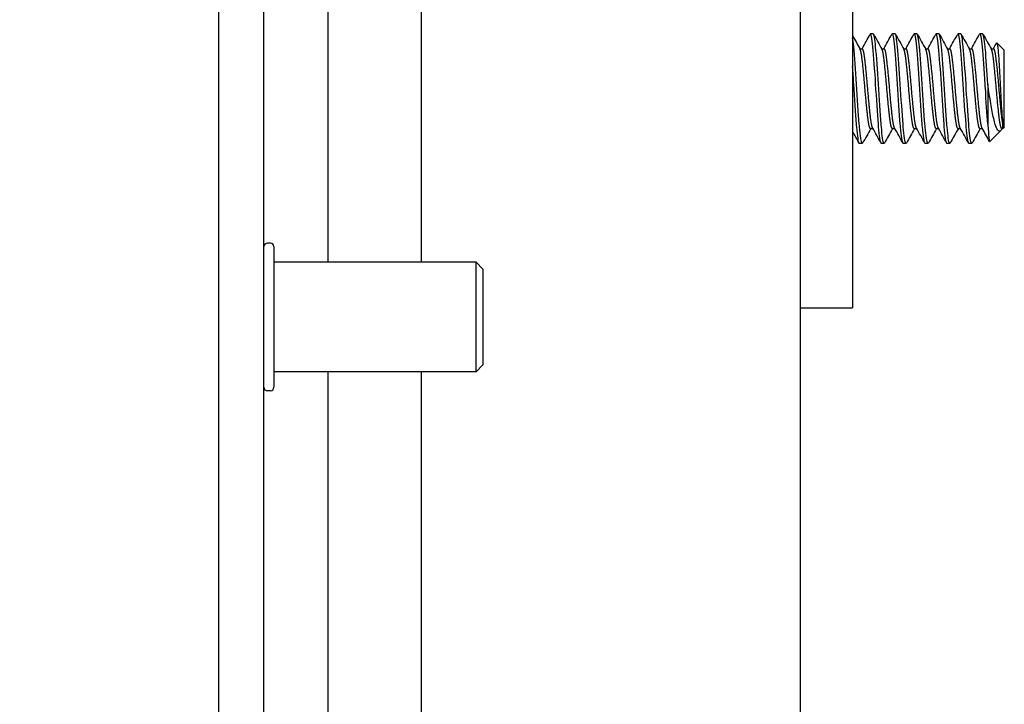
# Model space of a CAD drawing. Extents: x 807 to 1172, y 30 to 260.
# Tile 177 of 214: x 1037.38 to 1039.63, y 138.27 to 139.83. Entities that reach past the tile are written whole.
import ezdxf

# ---------------------------------------------------------------- set-up
doc = ezdxf.new("R2010")
doc.units = 0
doc.header["$LTSCALE"] = 4
doc.header["$MEASUREMENT"] = 0
doc.layers.get('0').update_dxf_attribs({"linetype": 'CONTINUOUS'})
doc.layers.get('DEFPOINTS').update_dxf_attribs({"linetype": 'CONTINUOUS'})
doc.styles.add('ROMANS', font='romans.shx')
doc.dimstyles.new('Default (ANSI)', dxfattribs={"dimscale": 20, "dimtxt": 0.07, "dimasz": 0.07, "dimexe": 0.125, "dimexo": 0.0625, "dimgap": 0.031496, "dimtad": 0, "dimtih": 1, "dimtoh": 1, "dimrnd": 1e-08, "dimzin": 0, "dimdsep": 46, "dimtxsty": 'ROMANS', "dimblk": 'Filled-1', "dimcen": 0.09, "dimdle": 0.393701, "dimclrd": 256, "dimclre": 256, "dimclrt": 256, "dimadec": 0, "dimazin": 0, "dimtfac": 0.928571, "dimtofl": 0, "dimtmove": 0, "dimatfit": 3, "dimfxl": 1, "dimtolj": 1, "dimtzin": 0, "dimlwd": -1, "dimlwe": -1, "dimarcsym": 0})

# ---------------------------------------------------------------- blocks, each defined once
blk = doc.blocks.new('Filled-1')
at = {"color": 0}
for p, q in [((0, 0), (-1, 0.1786)), ((-1, 0.1786), (-1, -0.1786)), ((-1, 0), (0, 0)), ((-1, -0.1786), (0, 0))]:
    blk.add_line(p, q, dxfattribs=at)
at = {"color": 0, "flags": 128}
blk.add_lwpolyline([(-1, -0.1786), (0, 0), (-1, 0.1786), (-1, -0.1786)], dxfattribs=at)
at = {"color": 0}
blk.add_solid([(-1, -0.1786), (0, 0), (-1, 0.1786), (-1, -0.1786)], dxfattribs=at)
blk = doc.blocks.new('*D93')
at = {"transparency": 16777216}
for p, q in [((1037.0725, 198.4239), (1027.9899, 198.4239)), ((1030.4899, 197.0239), (1030.4899, 177.7359)), ((1030.4899, 138.4489), (1030.4899, 169.7368)), ((1037.0725, 137.0489), (1027.9899, 137.0489))]:
    blk.add_line(p, q, dxfattribs=at)
at = {"layer": 'DEFPOINTS', "color": 0, "transparency": 16777216}
for p in [(1038.3225, 198.4239), (1030.4899, 137.0489), (1038.3225, 137.0489)]:
    blk.add_point(p, dxfattribs=at)
at = {"transparency": 16777216, "xscale": 1.400000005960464, "yscale": 1.400000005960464, "zscale": 1.400000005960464}
for p, rotation in [((1030.4899, 198.4239), 90), ((1030.4899, 137.0489), 270)]:
    blk.add_blockref('Filled-1', p, dxfattribs=dict(at, rotation=rotation))
at = {"transparency": 16777216, "insert": (1030.4899, 173.7364), "char_height": 1.4, "attachment_point": 5, "style": 'ROMANS'}
blk.add_mtext('\\A1;\\fTahoma|b0|i0;\\H1.5400;(61.38)\\P\\fTahoma|b0|i0;\\H1.5400;OPENING\\P\\fTahoma|b0|i0;\\H1.5400;HEIGHT', dxfattribs=at)

msp = doc.modelspace()

# ---------------------------------------------------------------- hatches: boundary and pattern name
h = msp.add_hatch()
h.set_pattern_fill('ANSI31', color=256, scale=22, angle=75.0002, style=0)
h.set_pattern_definition([(120.0002, (799.6907, 30.9985), (-2.381566, -1.375007), [])])
edge = h.paths.add_edge_path()
edge.add_line((1038.0343, 199.3199), (1038.0872, 199.3199))
edge.add_line((1038.0872, 199.3199), (1038.7115, 199.3199))
edge.add_line((1038.7115, 199.3199), (1038.7115, 199.4239))
edge.add_line((1038.7115, 199.4239), (1038.0343, 199.4239))
edge.add_ellipse((1038.0343, 199.2261), major_axis=(0, 0.1978), ratio=1, start_angle=0, end_angle=90)
edge.add_line((1037.8365, 199.2261), (1037.8365, 136.2466))
edge.add_ellipse((1038.0343, 136.2466), major_axis=(-0.1978, 0), ratio=1, start_angle=0, end_angle=90)
edge.add_line((1038.0343, 136.0489), (1038.7115, 136.0489))
edge.add_line((1038.7115, 136.0489), (1038.7115, 136.1529))
edge.add_line((1038.7115, 136.1529), (1038.0872, 136.1529))
edge.add_line((1038.0872, 136.1529), (1038.0343, 136.1529))
edge.add_ellipse((1038.0343, 136.2466), major_axis=(0, -0.0938), ratio=1, start_angle=349.5364, end_angle=360, ccw=False)
edge.add_ellipse((1038.0343, 136.2466), major_axis=(-0.017, -0.0922), ratio=1, start_angle=280.4636, end_angle=360, ccw=False)
edge.add_line((1037.9405, 136.2466), (1037.9405, 136.2623))
edge.add_line((1037.9405, 136.2623), (1037.9405, 136.9185))
edge.add_line((1037.9405, 136.9185), (1037.9405, 198.5543))
edge.add_line((1037.9405, 198.5543), (1037.9405, 199.2105))
edge.add_line((1037.9405, 199.2105), (1037.9405, 199.2261))
edge.add_ellipse((1038.0343, 199.2261), major_axis=(-0.0937, 0), ratio=1, start_angle=280.4636, end_angle=360, ccw=False)
edge.add_ellipse((1038.0343, 199.2261), major_axis=(-0.017, 0.0922), ratio=1, start_angle=349.5364, end_angle=360, ccw=False)
h = msp.add_hatch()
h.set_pattern_fill('ANSI31', color=256, scale=22, angle=-15, style=0)
h.set_pattern_definition([(30, (799.6907, 30.9985), (-1.375, 2.38157), [])])
edge = h.paths.add_edge_path()
edge.add_ellipse((1037.9076, 198.8824), major_axis=(0.1796, -0.4375), ratio=1, start_angle=0, end_angle=11.9221)
edge.add_ellipse((1037.9076, 198.8824), major_axis=(0.2661, -0.391), ratio=1, start_angle=0, end_angle=12.6269)
edge.add_ellipse((1037.9076, 198.8824), major_axis=(0.3451, -0.3233), ratio=1, start_angle=0, end_angle=110.8147)
edge.add_ellipse((1038.0546, 199.2105), major_axis=(0.0326, 0.1094), ratio=1, start_angle=0, end_angle=35.7005)
edge.add_ellipse((1038.0546, 199.2105), major_axis=(-0.0374, 0.1078), ratio=1, start_angle=0, end_angle=70.8728)
edge.add_line((1037.9405, 199.2105), (1037.9405, 198.5543))
edge.add_ellipse((1038.0546, 198.5543), major_axis=(-0.1141, 0), ratio=1, start_angle=0, end_angle=106.5734)
edge = h.paths.add_edge_path()
edge.add_ellipse((1037.9076, 136.5904), major_axis=(0.1796, -0.4375), ratio=1, start_angle=0, end_angle=110.8147)
edge.add_ellipse((1037.9076, 136.5904), major_axis=(0.3451, 0.3233), ratio=1, start_angle=0, end_angle=12.6269)
edge.add_ellipse((1037.9076, 136.5904), major_axis=(0.2661, 0.391), ratio=1, start_angle=0, end_angle=11.9221)
edge.add_ellipse((1038.0546, 136.9185), major_axis=(0.0326, 0.1094), ratio=1, start_angle=0, end_angle=106.5734)
edge.add_line((1037.9405, 136.9185), (1037.9405, 136.2623))
edge.add_ellipse((1038.0546, 136.2623), major_axis=(-0.1141, 0), ratio=1, start_angle=0, end_angle=70.8728)
edge.add_ellipse((1038.0546, 136.2623), major_axis=(-0.0374, -0.1078), ratio=1, start_angle=0, end_angle=35.7005)

# ---------------------------------------------------------------- linework, layer by layer
for p, q in [((1037.8365, 199.2261), (1037.8365, 136.2466)), ((1037.9405, 136.2466), (1037.9405, 199.2261)), ((1039.1648, 198.4239), (1039.1648, 137.0489)), ((1038.0872, 139.2779), (1038.0872, 198.3824)), ((1038.2992, 198.3824), (1038.2992, 139.2779)), ((1039.2848, 141.1114), (1039.2848, 139.2364)), ((1039.3318, 139.7989), (1039.3255, 139.7989)), ((1039.3818, 139.7989), (1039.3755, 139.7989)), ((1039.4318, 139.7989), (1039.4255, 139.7989)), ((1039.4818, 139.7989), (1039.4755, 139.7989)), ((1039.5318, 139.7989), (1039.5255, 139.7989)), ((1039.5818, 139.7989), (1039.5755, 139.7989)), ((1039.6312, 139.7614), (1039.6142, 139.7784)), ((1039.3012, 139.7651), (1039.3068, 139.7651)), ((1039.3512, 139.7651), (1039.3568, 139.7651)), ((1039.4012, 139.7651), (1039.4068, 139.7651)), ((1039.4512, 139.7651), (1039.4568, 139.7651)), ((1039.5012, 139.7651), (1039.5068, 139.7651)), ((1039.5512, 139.7651), (1039.5568, 139.7651)), ((1039.6012, 139.7651), (1039.6068, 139.7651)), ((1039.6312, 139.5864), (1039.6312, 139.7614)), ((1039.5937, 139.6839), (1039.5937, 139.5929)), ((1039.6275, 139.5827), (1039.6275, 139.5957)), ((1039.3255, 139.5827), (1039.3312, 139.5827)), ((1039.3755, 139.5827), (1039.3812, 139.5827)), ((1039.4255, 139.5827), (1039.4312, 139.5827)), ((1039.4755, 139.5827), (1039.4812, 139.5827)), ((1039.5255, 139.5827), (1039.5312, 139.5827)), ((1039.5755, 139.5827), (1039.5812, 139.5827)), ((1039.6231, 139.5783), (1039.5981, 139.5533)), ((1039.6255, 139.5827), (1039.6275, 139.5827)), ((1039.6262, 139.5827), (1039.6259, 139.5822)), ((1039.6312, 139.5864), (1039.6275, 139.5827)), ((1039.3068, 139.5489), (1039.3005, 139.5489)), ((1039.3568, 139.5489), (1039.3505, 139.5489)), ((1039.4068, 139.5489), (1039.4005, 139.5489)), ((1039.4568, 139.5489), (1039.4505, 139.5489)), ((1039.5068, 139.5489), (1039.5005, 139.5489)), ((1039.5568, 139.5489), (1039.5505, 139.5489)), ((1037.955, 139.3214), (1037.9485, 139.3214)), ((1037.963, 139.3134), (1037.963, 138.9924)), ((1038.4248, 139.2779), (1037.963, 139.2779)), ((1038.4248, 139.0279), (1038.4248, 139.2779)), ((1038.4405, 139.2622), (1038.4248, 139.2779)), ((1038.4405, 139.2622), (1038.4405, 139.0436)), ((1039.2848, 139.2364), (1039.2848, 139.1739)), ((1039.1648, 139.1739), (1039.2848, 139.1739)), ((1038.4248, 139.0279), (1037.963, 139.0279)), ((1038.0872, 137.0904), (1038.0872, 139.0279)), ((1038.2992, 139.0279), (1038.2992, 137.0904)), ((1038.4405, 139.0436), (1038.4248, 139.0279)), ((1037.955, 138.9844), (1037.9485, 138.9844))]:
    msp.add_line(p, q)
for centre, start, end in [((1037.9485, 139.3134), 90, 180), ((1037.955, 139.3134), 0, 90), ((1037.9485, 138.9924), 180, 270), ((1037.955, 138.9924), 270, 0)]:
    msp.add_arc(centre, 0.008, start, end)
for points in [[(1039.2848, 139.7944), (1039.2904, 139.7842), (1039.2961, 139.7741), (1039.3018, 139.7639)], [(1039.3062, 139.7651), (1039.3124, 139.7761), (1039.3186, 139.7871), (1039.3247, 139.7981)], [(1039.3249, 139.7985), (1039.3249, 139.7984), (1039.3248, 139.7983), (1039.3247, 139.7981)], [(1039.3327, 139.7981), (1039.3391, 139.7867), (1039.3454, 139.7753), (1039.3518, 139.7639)], [(1039.3562, 139.7651), (1039.3624, 139.7761), (1039.3686, 139.7871), (1039.3747, 139.7981)], [(1039.3749, 139.7985), (1039.3749, 139.7984), (1039.3748, 139.7983), (1039.3747, 139.7981)], [(1039.3827, 139.7981), (1039.3891, 139.7867), (1039.3954, 139.7753), (1039.4018, 139.7639)], [(1039.4062, 139.7651), (1039.4124, 139.7761), (1039.4186, 139.7871), (1039.4247, 139.7981)], [(1039.4249, 139.7985), (1039.4249, 139.7984), (1039.4248, 139.7983), (1039.4247, 139.7981)], [(1039.4327, 139.7981), (1039.4391, 139.7867), (1039.4454, 139.7753), (1039.4518, 139.7639)], [(1039.4562, 139.7651), (1039.4624, 139.7761), (1039.4686, 139.7871), (1039.4747, 139.7981)], [(1039.4749, 139.7985), (1039.4749, 139.7984), (1039.4748, 139.7983), (1039.4747, 139.7981)], [(1039.4827, 139.7981), (1039.4891, 139.7867), (1039.4954, 139.7753), (1039.5018, 139.7639)], [(1039.5062, 139.7651), (1039.5124, 139.7761), (1039.5186, 139.7871), (1039.5247, 139.7981)], [(1039.5249, 139.7985), (1039.5249, 139.7984), (1039.5248, 139.7983), (1039.5247, 139.7981)], [(1039.5327, 139.7981), (1039.5391, 139.7867), (1039.5454, 139.7753), (1039.5518, 139.7639)], [(1039.5562, 139.7651), (1039.5624, 139.7761), (1039.5686, 139.7871), (1039.5747, 139.7981)], [(1039.5749, 139.7985), (1039.5749, 139.7984), (1039.5748, 139.7983), (1039.5747, 139.7981)], [(1039.5827, 139.7981), (1039.5891, 139.7867), (1039.5954, 139.7753), (1039.6018, 139.7639)], [(1039.6062, 139.7651), (1039.6087, 139.7694), (1039.6111, 139.7738), (1039.6135, 139.7781)], [(1039.6135, 139.7781), (1039.6136, 139.7783), (1039.6137, 139.7784), (1039.6138, 139.7784)], [(1039.2997, 139.5496), (1039.2947, 139.5586), (1039.2897, 139.5675), (1039.2848, 139.5764)], [(1039.3262, 139.5827), (1039.32, 139.5717), (1039.3138, 139.5607), (1039.3077, 139.5497)], [(1039.3497, 139.5496), (1039.3434, 139.561), (1039.337, 139.5724), (1039.3306, 139.5838)], [(1039.3762, 139.5827), (1039.37, 139.5717), (1039.3638, 139.5607), (1039.3577, 139.5497)], [(1039.3997, 139.5496), (1039.3934, 139.561), (1039.387, 139.5724), (1039.3806, 139.5838)], [(1039.4262, 139.5827), (1039.42, 139.5717), (1039.4138, 139.5607), (1039.4077, 139.5497)], [(1039.4497, 139.5496), (1039.4434, 139.561), (1039.437, 139.5724), (1039.4306, 139.5838)], [(1039.4762, 139.5827), (1039.47, 139.5717), (1039.4638, 139.5607), (1039.4577, 139.5497)], [(1039.4997, 139.5496), (1039.4934, 139.561), (1039.487, 139.5724), (1039.4806, 139.5838)], [(1039.5262, 139.5827), (1039.52, 139.5717), (1039.5138, 139.5607), (1039.5077, 139.5497)], [(1039.5497, 139.5496), (1039.5434, 139.561), (1039.537, 139.5724), (1039.5306, 139.5838)], [(1039.5762, 139.5827), (1039.57, 139.5717), (1039.5638, 139.5607), (1039.5577, 139.5497)], [(1039.5975, 139.5535), (1039.5919, 139.5636), (1039.5863, 139.5737), (1039.5806, 139.5838)], [(1039.6259, 139.5822), (1039.6244, 139.5796), (1039.623, 139.578), (1039.6217, 139.5772)], [(1039.3005, 139.5489), (1039.3003, 139.5489), (1039.3001, 139.549), (1039.2999, 139.5493)], [(1039.3077, 139.5499), (1039.3072, 139.5489), (1039.3067, 139.5486), (1039.3062, 139.5493)], [(1039.3505, 139.5489), (1039.3503, 139.5489), (1039.3501, 139.549), (1039.3499, 139.5493)], [(1039.3577, 139.5499), (1039.3572, 139.5489), (1039.3567, 139.5486), (1039.3562, 139.5493)], [(1039.4005, 139.5489), (1039.4003, 139.5489), (1039.4001, 139.549), (1039.3999, 139.5493)], [(1039.4077, 139.5499), (1039.4072, 139.5489), (1039.4067, 139.5486), (1039.4062, 139.5493)], [(1039.4505, 139.5489), (1039.4503, 139.5489), (1039.4501, 139.549), (1039.4499, 139.5493)], [(1039.4577, 139.5499), (1039.4572, 139.5489), (1039.4567, 139.5486), (1039.4562, 139.5493)], [(1039.5005, 139.5489), (1039.5003, 139.5489), (1039.5001, 139.549), (1039.4999, 139.5493)], [(1039.5077, 139.5499), (1039.5072, 139.5489), (1039.5067, 139.5486), (1039.5062, 139.5493)], [(1039.5505, 139.5489), (1039.5503, 139.5489), (1039.5501, 139.549), (1039.5499, 139.5493)], [(1039.5577, 139.5499), (1039.5572, 139.5489), (1039.5567, 139.5486), (1039.5562, 139.5493)], [(1039.5977, 139.5533), (1039.5978, 139.5532), (1039.598, 139.5532), (1039.5981, 139.5533)]]:
    msp.add_open_spline(points, degree=3)
for points, knots in [([(1039.3062, 139.5493), (1039.3044, 139.5516), (1039.3023, 139.5655), (1039.3004, 139.5866), (1039.3003, 139.5886), (1039.3001, 139.5907), (1039.2999, 139.5929), (1039.298, 139.6171), (1039.2956, 139.6521), (1039.2937, 139.6839), (1039.2918, 139.7157), (1039.2894, 139.7484), (1039.2874, 139.7691), (1039.2866, 139.7779), (1039.2857, 139.7851), (1039.2848, 139.7902)], [0.48333333, 0.48333333, 0.48333333, 0.48333333, 0.49093566, 0.49093566, 0.49093566, 0.49166667, 0.49166667, 0.49166667, 0.5, 0.5, 0.5, 0.50833333, 0.50833333, 0.50833333, 0.51191269, 0.51191269, 0.51191269, 0.51191269]), ([(1039.3499, 139.5493), (1039.3482, 139.5516), (1039.346, 139.5655), (1039.3442, 139.5866), (1039.344, 139.5886), (1039.3438, 139.5907), (1039.3437, 139.5929), (1039.3418, 139.6171), (1039.3394, 139.6521), (1039.3374, 139.6839), (1039.3355, 139.7157), (1039.3331, 139.7484), (1039.3312, 139.7691), (1039.3293, 139.7897), (1039.3269, 139.801), (1039.3249, 139.7985)], [0.48333333, 0.48333333, 0.48333333, 0.48333333, 0.49093566, 0.49093566, 0.49093566, 0.49166667, 0.49166667, 0.49166667, 0.5, 0.5, 0.5, 0.50833333, 0.50833333, 0.50833333, 0.51666667, 0.51666667, 0.51666667, 0.51666667]), ([(1039.3562, 139.5493), (1039.3544, 139.5516), (1039.3523, 139.5655), (1039.3504, 139.5866), (1039.3503, 139.5886), (1039.3501, 139.5907), (1039.3499, 139.5929), (1039.348, 139.6171), (1039.3456, 139.6521), (1039.3437, 139.6839), (1039.3418, 139.7157), (1039.3394, 139.7484), (1039.3374, 139.7691), (1039.3357, 139.7876), (1039.3336, 139.7986), (1039.3318, 139.7988)], [0.41666667, 0.41666667, 0.41666667, 0.41666667, 0.42426899, 0.42426899, 0.42426899, 0.425, 0.425, 0.425, 0.43333333, 0.43333333, 0.43333333, 0.44166667, 0.44166667, 0.44166667, 0.44913402, 0.44913402, 0.44913402, 0.44913402]), ([(1039.3999, 139.5493), (1039.3982, 139.5516), (1039.396, 139.5655), (1039.3942, 139.5866), (1039.394, 139.5886), (1039.3938, 139.5907), (1039.3937, 139.5929), (1039.3918, 139.6171), (1039.3894, 139.6521), (1039.3874, 139.6839), (1039.3855, 139.7157), (1039.3831, 139.7484), (1039.3812, 139.7691), (1039.3793, 139.7897), (1039.3769, 139.801), (1039.3749, 139.7985)], [0.41666667, 0.41666667, 0.41666667, 0.41666667, 0.42426899, 0.42426899, 0.42426899, 0.425, 0.425, 0.425, 0.43333333, 0.43333333, 0.43333333, 0.44166667, 0.44166667, 0.44166667, 0.45, 0.45, 0.45, 0.45]), ([(1039.4062, 139.5493), (1039.4044, 139.5516), (1039.4023, 139.5655), (1039.4004, 139.5866), (1039.4003, 139.5886), (1039.4001, 139.5907), (1039.3999, 139.5929), (1039.398, 139.6171), (1039.3956, 139.6521), (1039.3937, 139.6839), (1039.3918, 139.7157), (1039.3894, 139.7484), (1039.3874, 139.7691), (1039.3857, 139.7876), (1039.3836, 139.7986), (1039.3818, 139.7988)], [0.35, 0.35, 0.35, 0.35, 0.35760233, 0.35760233, 0.35760233, 0.35833333, 0.35833333, 0.35833333, 0.36666667, 0.36666667, 0.36666667, 0.375, 0.375, 0.375, 0.38246736, 0.38246736, 0.38246736, 0.38246736]), ([(1039.4499, 139.5493), (1039.4482, 139.5516), (1039.446, 139.5655), (1039.4442, 139.5866), (1039.444, 139.5886), (1039.4438, 139.5907), (1039.4437, 139.5929), (1039.4418, 139.6171), (1039.4394, 139.6521), (1039.4374, 139.6839), (1039.4355, 139.7157), (1039.4331, 139.7484), (1039.4312, 139.7691), (1039.4293, 139.7897), (1039.4269, 139.801), (1039.4249, 139.7985)], [0.35, 0.35, 0.35, 0.35, 0.35760233, 0.35760233, 0.35760233, 0.35833333, 0.35833333, 0.35833333, 0.36666667, 0.36666667, 0.36666667, 0.375, 0.375, 0.375, 0.38333333, 0.38333333, 0.38333333, 0.38333333]), ([(1039.4562, 139.5493), (1039.4544, 139.5516), (1039.4523, 139.5655), (1039.4504, 139.5866), (1039.4503, 139.5886), (1039.4501, 139.5907), (1039.4499, 139.5929), (1039.448, 139.6171), (1039.4456, 139.6521), (1039.4437, 139.6839), (1039.4418, 139.7157), (1039.4394, 139.7484), (1039.4374, 139.7691), (1039.4357, 139.7876), (1039.4336, 139.7986), (1039.4318, 139.7988)], [0.28333333, 0.28333333, 0.28333333, 0.28333333, 0.29093566, 0.29093566, 0.29093566, 0.29166667, 0.29166667, 0.29166667, 0.3, 0.3, 0.3, 0.30833333, 0.30833333, 0.30833333, 0.31580069, 0.31580069, 0.31580069, 0.31580069]), ([(1039.4999, 139.5493), (1039.4982, 139.5516), (1039.496, 139.5655), (1039.4942, 139.5866), (1039.494, 139.5886), (1039.4938, 139.5907), (1039.4937, 139.5929), (1039.4918, 139.6171), (1039.4894, 139.6521), (1039.4874, 139.6839), (1039.4855, 139.7157), (1039.4831, 139.7484), (1039.4812, 139.7691), (1039.4793, 139.7897), (1039.4769, 139.801), (1039.4749, 139.7985)], [0.28333333, 0.28333333, 0.28333333, 0.28333333, 0.29093566, 0.29093566, 0.29093566, 0.29166667, 0.29166667, 0.29166667, 0.3, 0.3, 0.3, 0.30833333, 0.30833333, 0.30833333, 0.31666667, 0.31666667, 0.31666667, 0.31666667]), ([(1039.5062, 139.5493), (1039.5044, 139.5516), (1039.5023, 139.5655), (1039.5004, 139.5866), (1039.5003, 139.5886), (1039.5001, 139.5907), (1039.4999, 139.5929), (1039.498, 139.6171), (1039.4956, 139.6521), (1039.4937, 139.6839), (1039.4918, 139.7157), (1039.4894, 139.7484), (1039.4874, 139.7691), (1039.4857, 139.7876), (1039.4836, 139.7986), (1039.4818, 139.7988)], [0.21666667, 0.21666667, 0.21666667, 0.21666667, 0.22426899, 0.22426899, 0.22426899, 0.225, 0.225, 0.225, 0.23333333, 0.23333333, 0.23333333, 0.24166667, 0.24166667, 0.24166667, 0.24913402, 0.24913402, 0.24913402, 0.24913402]), ([(1039.5499, 139.5493), (1039.5482, 139.5516), (1039.546, 139.5655), (1039.5442, 139.5866), (1039.544, 139.5886), (1039.5438, 139.5907), (1039.5437, 139.5929), (1039.5418, 139.6171), (1039.5394, 139.6521), (1039.5374, 139.6839), (1039.5355, 139.7157), (1039.5331, 139.7484), (1039.5312, 139.7691), (1039.5293, 139.7897), (1039.5269, 139.801), (1039.5249, 139.7985)], [0.21666667, 0.21666667, 0.21666667, 0.21666667, 0.22426899, 0.22426899, 0.22426899, 0.225, 0.225, 0.225, 0.23333333, 0.23333333, 0.23333333, 0.24166667, 0.24166667, 0.24166667, 0.25, 0.25, 0.25, 0.25]), ([(1039.5562, 139.5493), (1039.5544, 139.5516), (1039.5523, 139.5655), (1039.5504, 139.5866), (1039.5503, 139.5886), (1039.5501, 139.5907), (1039.5499, 139.5929), (1039.548, 139.6171), (1039.5456, 139.6521), (1039.5437, 139.6839), (1039.5418, 139.7157), (1039.5394, 139.7484), (1039.5374, 139.7691), (1039.5357, 139.7876), (1039.5336, 139.7986), (1039.5318, 139.7988)], [0.15, 0.15, 0.15, 0.15, 0.15760233, 0.15760233, 0.15760233, 0.15833333, 0.15833333, 0.15833333, 0.16666667, 0.16666667, 0.16666667, 0.175, 0.175, 0.175, 0.18246736, 0.18246736, 0.18246736, 0.18246736]), ([(1039.5937, 139.5929), (1039.5919, 139.615), (1039.5898, 139.646), (1039.5879, 139.6755), (1039.5878, 139.6783), (1039.5876, 139.6811), (1039.5874, 139.6839), (1039.5855, 139.7157), (1039.5831, 139.7484), (1039.5812, 139.7691), (1039.5793, 139.7897), (1039.5769, 139.801), (1039.5749, 139.7985)], [0.15833333, 0.15833333, 0.15833333, 0.15833333, 0.16593566, 0.16593566, 0.16593566, 0.16666667, 0.16666667, 0.16666667, 0.175, 0.175, 0.175, 0.18333333, 0.18333333, 0.18333333, 0.18333333]), ([(1039.5937, 139.6839), (1039.5919, 139.7129), (1039.5898, 139.7428), (1039.5879, 139.7634), (1039.5878, 139.7654), (1039.5876, 139.7673), (1039.5874, 139.7691), (1039.5857, 139.7876), (1039.5836, 139.7986), (1039.5818, 139.7988)], [0.1, 0.1, 0.1, 0.1, 0.10760233, 0.10760233, 0.10760233, 0.10833333, 0.10833333, 0.10833333, 0.11580069, 0.11580069, 0.11580069, 0.11580069]), ([(1039.6138, 139.7784), (1039.6143, 139.7788), (1039.6147, 139.7774), (1039.6156, 139.7737), (1039.616, 139.7706), (1039.6171, 139.7609), (1039.6177, 139.7529), (1039.619, 139.7322), (1039.6197, 139.7207), (1039.6211, 139.6968), (1039.6217, 139.6838), (1039.623, 139.6582), (1039.6237, 139.6467), (1039.625, 139.6256), (1039.6255, 139.6179), (1039.6264, 139.6058), (1039.627, 139.6001), (1039.6275, 139.5957)], [-0.5054103, -0.5054103, -0.5054103, -0.5054103, -0.4594539, -0.4594539, -0.4039382, -0.4039382, -0.3267095, -0.3267095, -0.2541612, -0.2541612, -0.1872275, -0.1872275, -0.1293211, -0.1293211, -0.0723048, -0.0723048, 0, 0, 0, 0]), ([(1039.2999, 139.5493), (1039.2982, 139.5516), (1039.296, 139.5655), (1039.2942, 139.5866), (1039.294, 139.5886), (1039.2938, 139.5907), (1039.2937, 139.5929), (1039.2918, 139.6171), (1039.2894, 139.6521), (1039.2874, 139.6839), (1039.2866, 139.6975), (1039.2857, 139.7114), (1039.2848, 139.7243)], [0.55, 0.55, 0.55, 0.55, 0.55760233, 0.55760233, 0.55760233, 0.55833333, 0.55833333, 0.55833333, 0.56666667, 0.56666667, 0.56666667, 0.57024602, 0.57024602, 0.57024602, 0.57024602]), ([(1039.6217, 139.5772), (1039.6205, 139.5766), (1039.6185, 139.5762), (1039.614, 139.5819), (1039.6121, 139.5862), (1039.6091, 139.596), (1039.608, 139.6005), (1039.6047, 139.6153), (1039.6025, 139.627), (1039.598, 139.6537), (1039.5957, 139.6686), (1039.5937, 139.6839)], [-0.4811218, -0.4811218, -0.4811218, -0.4811218, -0.3702176, -0.3702176, -0.2839907, -0.2839907, -0.2279337, -0.2279337, -0.1175301, -0.1175301, 0, 0, 0, 0]), ([(1039.5937, 139.5929), (1039.594, 139.5869), (1039.5943, 139.5815), (1039.5947, 139.5768), (1039.595, 139.5721), (1039.5953, 139.5679), (1039.5957, 139.5645), (1039.596, 139.5612), (1039.5964, 139.5585), (1039.5967, 139.5566), (1039.597, 139.5547), (1039.5974, 139.5536), (1039.5977, 139.5533)], [0, 0, 0, 0, 0.000611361, 0.000611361, 0.000611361, 0.001222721, 0.001222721, 0.001222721, 0.001834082, 0.001834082, 0.001834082, 0.002445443, 0.002445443, 0.002445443, 0.002445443])]:
    msp.add_open_spline(points, degree=3, knots=knots)
for points, weights, knots in [([(1039.3255, 139.5827), (1039.3252, 139.5827), (1039.3249, 139.583), (1039.3218, 139.586), (1039.3187, 139.6148), (1039.3156, 139.6435), (1039.3124, 139.6812), (1039.3093, 139.7188), (1039.3062, 139.7433), (1039.3041, 139.7599), (1039.3018, 139.7639)], [0.985823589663, 0.992089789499, 1, 0.923879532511, 1, 0.923879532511, 1, 0.923879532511, 1, 0.947153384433, 0.967684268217], [0.48246736, 0.48246736, 0.48246736, 0.48333333, 0.48333333, 0.49166667, 0.49166667, 0.5, 0.5, 0.50833333, 0.50833333, 0.51411875, 0.51411875, 0.51411875]), ([(1039.3306, 139.5838), (1039.3277, 139.5889), (1039.3249, 139.6148), (1039.3218, 139.6435), (1039.3187, 139.6812), (1039.3156, 139.7188), (1039.3124, 139.7433), (1039.3097, 139.7651), (1039.3068, 139.7651)], [0.987098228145, 0.930995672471, 1, 0.923879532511, 1, 0.923879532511, 1, 0.931789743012, 0.985823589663], [0.48411238, 0.48411238, 0.48411238, 0.49166667, 0.49166667, 0.5, 0.5, 0.50833333, 0.50833333, 0.51580069, 0.51580069, 0.51580069]), ([(1039.3755, 139.5827), (1039.3752, 139.5827), (1039.3749, 139.583), (1039.3718, 139.586), (1039.3687, 139.6148), (1039.3656, 139.6435), (1039.3624, 139.6812), (1039.3593, 139.7188), (1039.3562, 139.7433), (1039.3541, 139.7599), (1039.3518, 139.7639)], [0.985823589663, 0.992089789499, 1, 0.923879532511, 1, 0.923879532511, 1, 0.923879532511, 1, 0.947153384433, 0.967684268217], [0.41580069, 0.41580069, 0.41580069, 0.41666667, 0.41666667, 0.425, 0.425, 0.43333333, 0.43333333, 0.44166667, 0.44166667, 0.44745208, 0.44745208, 0.44745208]), ([(1039.3806, 139.5838), (1039.3777, 139.5889), (1039.3749, 139.6148), (1039.3718, 139.6435), (1039.3687, 139.6812), (1039.3656, 139.7188), (1039.3624, 139.7433), (1039.3597, 139.7651), (1039.3568, 139.7651)], [0.987098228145, 0.930995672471, 1, 0.923879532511, 1, 0.923879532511, 1, 0.931789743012, 0.985823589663], [0.41744571, 0.41744571, 0.41744571, 0.425, 0.425, 0.43333333, 0.43333333, 0.44166667, 0.44166667, 0.44913403, 0.44913403, 0.44913403]), ([(1039.4255, 139.5827), (1039.4252, 139.5827), (1039.4249, 139.583), (1039.4218, 139.586), (1039.4187, 139.6148), (1039.4156, 139.6435), (1039.4124, 139.6812), (1039.4093, 139.7188), (1039.4062, 139.7433), (1039.4041, 139.7599), (1039.4018, 139.7639)], [0.985823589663, 0.992089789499, 1, 0.923879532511, 1, 0.923879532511, 1, 0.923879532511, 1, 0.947153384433, 0.967684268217], [0.34913403, 0.34913403, 0.34913403, 0.35, 0.35, 0.35833333, 0.35833333, 0.36666667, 0.36666667, 0.375, 0.375, 0.38078541, 0.38078541, 0.38078541]), ([(1039.4306, 139.5838), (1039.4277, 139.5889), (1039.4249, 139.6148), (1039.4218, 139.6435), (1039.4187, 139.6812), (1039.4156, 139.7188), (1039.4124, 139.7433), (1039.4097, 139.7651), (1039.4068, 139.7651)], [0.987098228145, 0.930995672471, 1, 0.923879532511, 1, 0.923879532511, 1, 0.931789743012, 0.985823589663], [0.35077904, 0.35077904, 0.35077904, 0.35833333, 0.35833333, 0.36666667, 0.36666667, 0.375, 0.375, 0.38246736, 0.38246736, 0.38246736]), ([(1039.4755, 139.5827), (1039.4752, 139.5827), (1039.4749, 139.583), (1039.4718, 139.586), (1039.4687, 139.6148), (1039.4656, 139.6435), (1039.4624, 139.6812), (1039.4593, 139.7188), (1039.4562, 139.7433), (1039.4541, 139.7599), (1039.4518, 139.7639)], [0.985823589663, 0.992089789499, 1, 0.923879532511, 1, 0.923879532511, 1, 0.923879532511, 1, 0.947153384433, 0.967684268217], [0.28246736, 0.28246736, 0.28246736, 0.28333333, 0.28333333, 0.29166667, 0.29166667, 0.3, 0.3, 0.30833333, 0.30833333, 0.31411875, 0.31411875, 0.31411875]), ([(1039.4806, 139.5838), (1039.4777, 139.5889), (1039.4749, 139.6148), (1039.4718, 139.6435), (1039.4687, 139.6812), (1039.4656, 139.7188), (1039.4624, 139.7433), (1039.4597, 139.7651), (1039.4568, 139.7651)], [0.987098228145, 0.930995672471, 1, 0.923879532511, 1, 0.923879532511, 1, 0.931789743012, 0.985823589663], [0.28411238, 0.28411238, 0.28411238, 0.29166667, 0.29166667, 0.3, 0.3, 0.30833333, 0.30833333, 0.31580069, 0.31580069, 0.31580069]), ([(1039.5255, 139.5827), (1039.5252, 139.5827), (1039.5249, 139.583), (1039.5218, 139.586), (1039.5187, 139.6148), (1039.5156, 139.6435), (1039.5124, 139.6812), (1039.5093, 139.7188), (1039.5062, 139.7433), (1039.5041, 139.7599), (1039.5018, 139.7639)], [0.985823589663, 0.992089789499, 1, 0.923879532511, 1, 0.923879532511, 1, 0.923879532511, 1, 0.947153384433, 0.967684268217], [0.21580069, 0.21580069, 0.21580069, 0.21666667, 0.21666667, 0.225, 0.225, 0.23333333, 0.23333333, 0.24166667, 0.24166667, 0.24745208, 0.24745208, 0.24745208]), ([(1039.5306, 139.5838), (1039.5277, 139.5889), (1039.5249, 139.6148), (1039.5218, 139.6435), (1039.5187, 139.6812), (1039.5156, 139.7188), (1039.5124, 139.7433), (1039.5097, 139.7651), (1039.5068, 139.7651)], [0.987098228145, 0.930995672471, 1, 0.923879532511, 1, 0.923879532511, 1, 0.931789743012, 0.985823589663], [0.21744571, 0.21744571, 0.21744571, 0.225, 0.225, 0.23333333, 0.23333333, 0.24166667, 0.24166667, 0.24913403, 0.24913403, 0.24913403]), ([(1039.5755, 139.5827), (1039.5752, 139.5827), (1039.5749, 139.583), (1039.5718, 139.586), (1039.5687, 139.6148), (1039.5656, 139.6435), (1039.5624, 139.6812), (1039.5593, 139.7188), (1039.5562, 139.7433), (1039.5541, 139.7599), (1039.5518, 139.7639)], [0.985823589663, 0.992089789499, 1, 0.923879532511, 1, 0.923879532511, 1, 0.923879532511, 1, 0.947153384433, 0.967684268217], [0.14913403, 0.14913403, 0.14913403, 0.15, 0.15, 0.15833333, 0.15833333, 0.16666667, 0.16666667, 0.175, 0.175, 0.18078541, 0.18078541, 0.18078541]), ([(1039.5806, 139.5838), (1039.5777, 139.5889), (1039.5749, 139.6148), (1039.5718, 139.6435), (1039.5687, 139.6812), (1039.5656, 139.7188), (1039.5624, 139.7433), (1039.5597, 139.7651), (1039.5568, 139.7651)], [0.987098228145, 0.930995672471, 1, 0.923879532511, 1, 0.923879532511, 1, 0.931789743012, 0.985823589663], [0.15077904, 0.15077904, 0.15077904, 0.15833333, 0.15833333, 0.16666667, 0.16666667, 0.175, 0.175, 0.18246736, 0.18246736, 0.18246736]), ([(1039.6255, 139.5827), (1039.6252, 139.5827), (1039.6249, 139.583), (1039.6218, 139.586), (1039.6187, 139.6148), (1039.6156, 139.6435), (1039.6124, 139.6812), (1039.6093, 139.7188), (1039.6062, 139.7433), (1039.6041, 139.7599), (1039.6018, 139.7639)], [0.985823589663, 0.992089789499, 1, 0.923879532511, 1, 0.923879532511, 1, 0.923879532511, 1, 0.947153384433, 0.967684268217], [0.08246736, 0.08246736, 0.08246736, 0.08333333, 0.08333333, 0.09166667, 0.09166667, 0.1, 0.1, 0.10833333, 0.10833333, 0.11411875, 0.11411875, 0.11411875]), ([(1039.6275, 139.5957), (1039.6262, 139.6034), (1039.6249, 139.6148), (1039.6218, 139.6435), (1039.6187, 139.6812), (1039.6156, 139.7188), (1039.6124, 139.7433), (1039.6097, 139.7651), (1039.6068, 139.7651)], [0.963029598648, 0.968380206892, 1, 0.923879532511, 1, 0.923879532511, 1, 0.931789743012, 0.985823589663], [0.08820507, 0.08820507, 0.08820507, 0.09166667, 0.09166667, 0.1, 0.1, 0.10833333, 0.10833333, 0.11580069, 0.11580069, 0.11580069])]:
    msp.add_rational_spline(points, weights, degree=2, knots=knots)

# ---------------------------------------------------------------- dimensions: what is measured, and where the dimension line sits
dim = msp.add_linear_dim(base=(1030.4899036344, 137.0488877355), p1=(1038.3225102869, 198.4238877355), p2=(1038.3225102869, 137.0488877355), angle=90, text='\\fTahoma|b0|i0;\\H1.5400;(<>)\\P\\fTahoma|b0|i0;\\H1.5400;OPENING\\P\\fTahoma|b0|i0;\\H1.5400;HEIGHT', dimstyle='Default (ANSI)', override={"dimgap": 0.031496, "dimdec": 2, "dimtol": 0, "dimlim": 0, "dimtp": 0, "dimtm": 0, "dimtdec": 2, "dimatfit": 1})
dim.commit()
dim.dimension.update_dxf_attribs({"geometry": '*D93', "text_midpoint": (1030.4899036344, 173.7363877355), "dimtype": 160})

doc.saveas('drawing.dxf')
